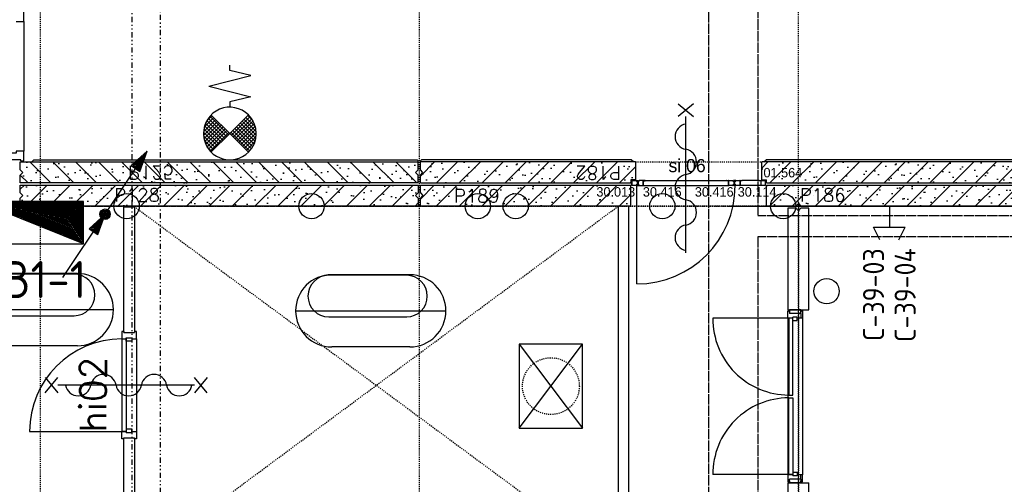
# Model space of a CAD drawing. Extents: x 0 to 1537, y 0 to 841.
# Tile 28 of 58: x 622 to 716, y 298 to 342. Entities that reach past the tile are written whole.
import ezdxf
from ezdxf.enums import TextEntityAlignment as Align

# ---------------------------------------------------------------- set-up
doc = ezdxf.new("R2010")
doc.units = 0
doc.header["$PDSIZE"] = 2
for name, pattern in [('AUSGEZOGEN', [0]), ('B0402', [9.375, 6.25, -3.125]), ('B0702', [1.171875, 0.78125, -0.390625]), ('DASHDOT', [25.4, 12.7, -6.35, 0, -6.35]), ('DASHDOT2', [12.7, 6.35, -3.175, 0, -3.175]), ('DASHEDX2', [1.5, 1, -0.5]), ('DIVIDE', [1.25, 0.5, -0.25, 0, -0.25, 0, -0.25]), ('E0001', [1, 1, 0])]:
    doc.linetypes.add(name, pattern=pattern)
doc.layers.get('0').update_dxf_attribs({"linetype": 'CONTINUOUS'})
for name, color, linetype in [('AB$1A---_ATTRIB', 9, 'CONTINUOUS'), ('AL$1A---_ALGEMEEN', 9, 'CONTINUOUS'), ('AT$1A---_TEKSTB', 8, 'CONTINUOUS'), ('EB63----_OMS', 1, 'CONTINUOUS'), ('EL63----_LICHTINST', 2, 'CONTINUOUS'), ('GOTEN', 3, 'CONTINUOUS'), ('STRAMIEN', 1, 'CONTINUOUS'), ('VITELCODERING', 5, 'CONTINUOUS'), ('VITELDATA', 1, 'CONTINUOUS')]:
    doc.layers.add(name, color=color, linetype=linetype)
doc.styles.add('B-01', font='romans.shx', dxfattribs={"width": 1.2})
doc.styles.add('GBB_ISOP', font='b-gbp3.shx')
doc.styles.add('GBB_ISOT', font='b-gbt3.shx')
doc.styles.add('ISO', font='ISO')
doc.styles.add('ROMANS', font='romans.shx', dxfattribs={"height": 300})
doc.styles.get("Standard").update_dxf_attribs({"font": 'ISO'})

# ---------------------------------------------------------------- blocks, each defined once
blk = doc.blocks.new('ESK1207D')
at = {"color": 0, "linetype": 'Continuous'}
for p, q in [((-2, -5), (-2, 5)), ((-2, 5), (2, 5)), ((2, 5), (2, -5)), ((2, -5), (-2, -5))]:
    blk.add_line(p, q, dxfattribs=at)
at = {"color": 0}
blk.add_line((2, -5), (-2, 5), dxfattribs=at)
for points in [[(1.852, -4.9), (-1.9, 4.481), (-1.9, -4.9)], [(1.705, -4.8), (-1.8, 3.961), (-1.8, -4.8)], [(1.557, -4.7), (-1.7, 3.442), (-1.7, -4.7)], [(1.409, -4.6), (-1.6, 2.923), (-1.6, -4.6)], [(1.261, -4.5), (-1.5, 2.404), (-1.5, -4.5)], [(1.114, -4.4), (-1.4, 1.884), (-1.4, -4.4)], [(0.966, -4.3), (-1.3, 1.365), (-1.3, -4.3)], [(0.818, -4.2), (-1.2, 0.846), (-1.2, -4.2)], [(0.671, -4.1), (-1.1, 0.327), (-1.1, -4.1)], [(0.523, -4), (-1, -0.193), (-1, -4)], [(0.375, -3.9), (-0.9, -0.712), (-0.9, -3.9)], [(0.228, -3.8), (-0.8, -1.231), (-0.8, -3.8)], [(0.08, -3.7), (-0.7, -1.75), (-0.7, -3.7)], [(-0.068, -3.6), (-0.6, -2.27), (-0.6, -3.6)], [(-0.216, -3.5), (-0.5, -2.789), (-0.5, -3.5)], [(-0.363, -3.4), (-0.4, -3.308), (-0.4, -3.4)]]:
    blk.add_lwpolyline(points, close=True, dxfattribs=at)
at = {"color": 0, "linetype": 'Continuous', "style": 'ISO'}
blk.add_attdef('OMS', (3.5, -5), '', height=1.8, dxfattribs=at)
blk = doc.blocks.new('ESK1201B')
at = {"color": 0, "linetype": 'Continuous'}
for p, q in [((0, 0), (4, 6)), ((-4, -6), (0, 0))]:
    blk.add_line(p, q, dxfattribs=at)
at = {"color": 0}
for points in [[(4, 6), (2.475, 4.613), (3.307, 4.059), (4, 6)], [(2.891, 4.336), (2.891, 4.336)], [(0, 0), (-1.525, -1.387), (-0.693, -1.941), (0, 0)], [(-1.109, -1.664), (-1.109, -1.664)]]:
    blk.add_lwpolyline(points, dxfattribs=at)
for points in [[(3.771, 5.657), (2.637, 4.625), (3.256, 4.213)], [(3.543, 5.314), (2.799, 4.638), (3.204, 4.367)], [(3.314, 4.971), (2.961, 4.65), (3.153, 4.521)], [(-0.229, -0.343), (-1.363, -1.375), (-0.744, -1.787)], [(-0.457, -0.686), (-1.201, -1.362), (-0.796, -1.633)], [(-0.686, -1.029), (-1.039, -1.35), (-0.847, -1.479)]]:
    blk.add_lwpolyline(points, close=True, dxfattribs=at)
for radius in [0.5, 0.4, 0.3, 0.2, 0.1]:
    blk.add_circle((0, 0), radius, dxfattribs=at)
at = {"flags": 1}
blk.add_attdef('LD', (4, 0), '', height=1.8, dxfattribs=at)
blk = doc.blocks.new('-90X136X')
at = {"layer": 'AL$1A---_ALGEMEEN', "ltscale": 2}
for p, q in [((-90, 0), (-90, -30)), ((0, 0), (-90, 0)), ((0, -30), (0, 0)), ((-90, -30), (-90, -72)), ((-90, -72), (-73, -72)), ((-73, -72), (-73, -139)), ((-73, -139), (-47, -139)), ((-47, -139), (-20, -139))]:
    blk.add_line(p, q, dxfattribs=at)
blk.add_lwpolyline([(0, -30), (-9, -30), (-9, -124), (-20, -124), (-20, -139)], dxfattribs=at)
blk = doc.blocks.new('01564')
at = {"layer": 'AL$1A---_ALGEMEEN', "color": 15, "linetype": 'AUSGEZOGEN'}
for p, q in [((0, 1.5), (0, 48.5)), ((1.5, 50), (38.5, 50)), ((1.5, 1.5), (1.5, 48.5)), ((1.5, 48.5), (38.5, 48.5)), ((40, 1.5), (1.5, 1.5)), ((58.5, 0), (1.5, 0)), ((38.5, 48.5), (38.5, 3)), ((40, 48.5), (40, 3)), ((40, 3), (58.5, 3)), ((58.5, 1.5), (40, 1.5))]:
    blk.add_line(p, q, dxfattribs=at)
for centre, start, end in [((1.5, 48.5), 90, 180), ((1.5, 1.5), 180, 270), ((38.5, 48.5), 0, 90), ((40, 3), 180, 270), ((58.5, 1.5), 0, 90), ((58.5, 1.5), 270, 0)]:
    blk.add_arc(centre, 1.5, start, end, dxfattribs=at)
blk = doc.blocks.new('30114')
at = {"layer": 'AL$1A---_ALGEMEEN', "color": 15, "linetype": 'AUSGEZOGEN'}
for p, q in [((-18.5, 3), (0, 3)), ((0, 1.5), (-18.5, 1.5)), ((0, 0), (-18.5, 0)), ((0, 21.22636), (0, 48.5)), ((0, 3), (0, 21.22636)), ((42, 1.5), (0, 1.5)), ((61.5, 0), (0, 0)), ((1.5, 50), (38.5, 50)), ((1.5, 21.22636), (1.5, 48.5)), ((1.5, 48.5), (38.5, 48.5)), ((1.5, 3), (1.5, 21.22636)), ((38.5, 48.5), (38.5, 43)), ((40, 48.5), (40, 43)), ((40, 43), (48.5, 43)), ((40, 41.5), (48.5, 41.5)), ((48.5, 8.5), (42, 8.5)), ((48.5, 7), (42, 7)), ((42, 3), (61.5, 3)), ((42, 1.5), (61.5, 1.5)), ((48.5, 41.5), (48.5, 21.22636)), ((48.5, 21.22636), (48.5, 8.5)), ((50, 41.5), (50, 21.22636)), ((50, 21.22636), (50, 8.5))]:
    blk.add_line(p, q, dxfattribs=at)
for centre, radius, start, end in [((-18.5, 1.5), 1.5, 90, 180), ((-18.5, 1.5), 1.5, 180, 270), ((1.5, 48.5), 1.5, 90, 180), ((0, 3), 1.5, 270, 0), ((38.5, 48.5), 1.5, 0, 90), ((40, 43), 1.5, 180, 270), ((42, 5), 3.5, 90, 180), ((42, 5), 3.5, 180, 270), ((42, 5), 2, 90, 180), ((42, 5), 2, 180, 270), ((48.5, 41.5), 1.5, 0, 90), ((48.5, 8.5), 1.5, 270, 0), ((61.5, 1.5), 1.5, 0, 90), ((61.5, 1.5), 1.5, 270, 0)]:
    blk.add_arc(centre, radius, start, end, dxfattribs=at)
blk = doc.blocks.new('30416')
at = {"layer": 'AL$1A---_ALGEMEEN', "color": 15, "linetype": 'AUSGEZOGEN'}
for p, q in [((-21.50002, 50), (9.86174, 50.00002)), ((-21.50002, 48.5), (-2.000015, 48.5)), ((-2.000015, 47), (-21.50002, 47)), ((-10, 31.0621), (-10, 41.5)), ((-10, 8.5), (-10, 31.0621)), ((-8.5, 43), (-2, 43)), ((-8.5, 41.5), (-2, 41.5)), ((-8.5, 31.0621), (-8.5, 41.5)), ((-8.5, 8.5), (-8.5, 31.0621)), ((0, 8.5), (-8.5, 8.5)), ((0, 7), (-8.5, 7)), ((-2.000015, 48.5), (9.86174, 48.5)), ((0, 1.5), (0, 7)), ((1.5, 1.5), (1.5, 7)), ((9.861786, 1.5), (1.5, 1.5)), ((9.861786, 0), (1.5, 0)), ((40, 1.500015), (9.861755, 1.5)), ((9.861786, 50), (38.5, 50.00002)), ((9.861786, 48.5), (38.5, 48.50002)), ((58.50002, 0.000015), (9.861786, 0)), ((38.5, 48.5), (38.5, 31.0621)), ((38.5, 31.06212), (38.5, 3.000015)), ((40, 48.5), (40, 31.0621)), ((40, 31.06212), (40, 3.000015)), ((40, 3.000015), (58.5, 3.000015)), ((58.50002, 1.500015), (40, 1.500015))]:
    blk.add_line(p, q, dxfattribs=at)
for centre, radius, start, end in [((-21.50002, 48.5), 1.5, 90, 180), ((-21.50002, 48.5), 1.5, 180, 270), ((-8.5, 41.5), 1.5, 90, 180), ((-8.5, 8.5), 1.5, 180, 270), ((-2.000015, 45), 3.5, 0, 90.00001), ((-2.000015, 45), 2, 0, 90.00001), ((-2.000015, 45), 3.5, 270, 0), ((-2.000015, 45), 2, 270, 0), ((0, 7), 1.5, 0, 90), ((1.5, 1.5), 1.5, 180, 270), ((38.5, 48.5), 1.5, 0, 90.00001), ((40, 3.000015), 1.5, 180, 270), ((58.50002, 1.500015), 1.5, 0, 90.00001), ((58.50002, 1.500015), 1.5, 270, 0)]:
    blk.add_arc(centre, radius, start, end, dxfattribs=at)
blk = doc.blocks.new('30013')
at = {"layer": 'AL$1A---_ALGEMEEN', "color": 15, "linetype": 'AUSGEZOGEN'}
for p, q in [((0, 48.5), (0, 20.92189)), ((0, 20.92189), (0, 1.5)), ((38.50001, 50), (1.500008, 50)), ((38.50001, 48.5), (1.500008, 48.5)), ((1.500008, 48.5), (1.500008, 20.92189)), ((1.500008, 20.92189), (1.500008, 1.5)), ((1.500008, 1.5), (42.00001, 1.5)), ((1.500008, 0), (61.50001, 0)), ((38.50001, 43), (38.50001, 48.5)), ((40.00001, 43), (40.00001, 48.5)), ((48.50001, 43), (40.00001, 43)), ((48.50001, 41.5), (40.00001, 41.5)), ((42.00001, 8.5), (48.50001, 8.5)), ((42.00001, 7), (48.50001, 7)), ((61.50001, 3), (42.00001, 3)), ((42.00001, 1.5), (61.50001, 1.5)), ((48.50001, 20.92189), (48.50001, 41.5)), ((48.50001, 8.5), (48.50001, 20.92189)), ((50.00001, 20.92189), (50.00001, 41.5)), ((50.00001, 8.5), (50.00001, 20.92189))]:
    blk.add_line(p, q, dxfattribs=at)
for centre, radius, start, end in [((1.500008, 1.5), 1.5, 180, 270), ((1.500015, 48.5), 1.5, 90, 180), ((38.49999, 48.5), 1.5, 0, 90), ((39.99999, 43), 1.5, 180, 270), ((41.99999, 5), 3.5, 90, 180), ((41.99999, 5), 3.5, 180, 270), ((41.99999, 5), 2, 90, 180), ((41.99999, 5), 2, 180, 270), ((48.49999, 41.5), 1.5, 0, 90), ((48.49999, 8.5), 1.5, 270, 0), ((61.50001, 1.5), 1.5, 0, 90), ((61.50001, 1.5), 1.5, 270, 0)]:
    blk.add_arc(centre, radius, start, end, dxfattribs=at)
blk = doc.blocks.new('XREF_B-A3-II-112')
at = {"layer": 'AL$1A---_ALGEMEEN', "ltscale": 2}
h = blk.add_hatch(dxfattribs=at)
h.set_pattern_fill('PREFB', color=8, scale=8, angle=180, style=0)
h.set_pattern_definition([(135, (79463.04, 54603.07), (108.6116, 108.6116), []), (163, (79463.04, 54603.07), (-41.26, 127.7242), [0, -130.56, -73.92, 0, -107.52]), (132, (79463.04, 54603.07), (29.465, 129.875), [0, -129.28, 0, -131.84, 0, -106.24]), (109, (79463.04, 54603.07), (76.6585, 107.621), [0, -128, 0, -768, -105.28])])
h.paths.add_polyline_path([(75673, 54823.1), (75673, 54898.1), (75698, 54923.1), (75673, 54948.1), (75673, 55023.1), (79453, 55023.1), (79453, 54948.1), (79428, 54923.1), (79453, 54898.1), (79453, 54823.1)])
h = blk.add_hatch(dxfattribs=at)
h.set_pattern_fill('PREFB', color=8, scale=8, angle=360, style=0)
h.set_pattern_definition([(45, (79463.04, 54603.07), (-108.612, 108.612), []), (17, (79463.04, 54603.07), (41.26, 127.724), [0, -130.56, -73.92, 0, -107.52]), (48, (79463.04, 54603.07), (-29.465, 129.875), [0, -129.28, 0, -131.84, 0, -106.24]), (71, (79463.04, 54603.07), (-76.6585, 107.621), [0, -128, 0, -768, -105.28])])
h.paths.add_polyline_path([(79473, 54948.1), (79498, 54923.1), (79473, 54898.1), (79473, 54823.1), (81473.1, 54823.1), (81473.1, 54853.1), (81516.1, 54853.1), (81516.1, 55023.1), (79473, 55023.1)])
h = blk.add_hatch(dxfattribs=at)
h.set_pattern_fill('PREFB', color=8, scale=8, angle=360, style=0)
h.set_pattern_definition([(45, (83063.04, 54603.07), (-108.6116, 108.6116), []), (17, (83063.04, 54603.07), (41.26, 127.7242), [0, -130.56, -73.92, 0, -107.52]), (48, (83063.04, 54603.07), (-29.465, 129.875), [0, -129.28, 0, -131.84, 0, -106.24]), (71, (83063.04, 54603.07), (-76.6585, 107.621), [0, -128, 0, -768, -105.28])])
h.paths.add_polyline_path([(82716, 54853.1), (82759, 54853.1), (82759, 54823.1), (86653, 54823.1), (86653, 54898.1), (86628, 54923.1), (86653, 54948.1), (86653, 55023.1), (82716, 55023.1)])
h = blk.add_hatch(dxfattribs=at)
h.set_pattern_fill('PREFB', color=8, scale=8, angle=180, style=0)
h.set_pattern_definition([(225, (79263.04, 54603.07), (108.6116, -108.6116), []), (197, (79263.04, 54603.07), (-41.26, -127.7242), [0, -130.56, -73.92, 0, -107.52]), (228, (79263.04, 54603.07), (29.465, -129.875), [0, -129.28, 0, -131.84, 0, -106.24]), (251, (79263.04, 54603.07), (76.6585, -107.621), [0, -128, 0, -768, -105.28])])
h.paths.add_polyline_path([(79453, 54603.1), (79453, 54678.1), (79428, 54703.1), (79453, 54728.1), (79453, 54803.1), (75673, 54803.1), (75673, 54728.1), (75698, 54703.1), (75673, 54678.1), (75673, 54603.1)])
h = blk.add_hatch(dxfattribs=at)
h.set_pattern_fill('PREFB', color=8, scale=8, angle=180, style=0)
h.set_pattern_definition([(225, (79463.04, 54603.07), (108.612, -108.612), []), (197, (79463.04, 54603.07), (-41.26, -127.724), [0, -130.56, -73.92, 0, -107.52]), (228, (79463.04, 54603.07), (29.465, -129.875), [0, -129.28, 0, -131.84, 0, -106.24]), (251, (79463.04, 54603.07), (76.6585, -107.621), [0, -128, 0, -768, -105.28])])
h.paths.add_polyline_path([(81473, 54803.1), (79473, 54803.1), (79473, 54728.1), (79498, 54703.1), (79473, 54678.1), (79473, 54603.1), (81473, 54603.1)])
h = blk.add_hatch(dxfattribs=at)
h.set_pattern_fill('PREFB', color=8, scale=8, angle=180, style=0)
h.set_pattern_definition([(225, (83063.04, 54603.07), (108.6116, -108.6116), []), (197, (83063.04, 54603.07), (-41.26, -127.7242), [0, -130.56, -73.92, 0, -107.52]), (228, (83063.04, 54603.07), (29.465, -129.875), [0, -129.28, 0, -131.84, 0, -106.24]), (251, (83063.04, 54603.07), (76.6585, -107.621), [0, -128, 0, -768, -105.28])])
h.paths.add_polyline_path([(86653, 54803.1), (82759, 54803.1), (82759, 54603.1), (86653, 54603.1), (86653, 54678.1), (86628, 54703.1), (86653, 54728.1)])
at = {"layer": 'AL$1A---_ALGEMEEN', "color": 8, "ltscale": 2}
for p, q in [((75708, 56358.6), (75708, 56448.6)), ((75636, 56358.6), (75708, 56358.6)), ((75708, 56358.6), (75708, 55124.1)), ((81922.1, 55575.4), (82066.1, 55455.4)), ((82066.1, 55575.4), (81922.1, 55455.4)), ((81994.1, 54159.4), (81994.1, 55455.4)), ((81529.6, 53865.1), (81529.6, 54798.1)), ((81589.6, 54798.1), (82402.6, 54798.1)), ((81609.6, 54848.1), (82382.6, 54848.1)), ((82710.6, 54798.1), (82507.6, 54798.1)), ((82690.6, 54848.1), (82527.6, 54848.1)), ((83038, 54603.1), (83063, 54628.1)), ((83063, 54628.1), (83088, 54603.1)), ((81453, 54603.1), (81353, 54603.1)), ((81353, 54603.1), (81353, 53394.1)), ((81453, 53394.1), (81453, 54603.1)), ((82963, 53607.6), (82978, 53607.6)), ((82963, 53540.6), (82963, 53607.6)), ((82978, 53597.6), (82978, 53617.6)), ((82978, 53597.6), (82978, 53607.6)), ((83087, 53582.6), (82978, 53582.6)), ((83087, 53597.6), (83087, 53617.6)), ((83087, 53607.6), (83087, 53597.6)), ((83087, 53607.6), (83102, 53607.6)), ((83087, 53582.6), (83087, 53540.6)), ((83102, 53607.6), (83102, 53540.6)), ((82972, 53538.6), (82251.5, 53538.6)), ((82963, 53540.6), (82963, 52050.6)), ((83012, 53540.6), (82963, 53540.6)), ((83102, 53540.6), (83053, 53540.6)), ((83102, 53540.6), (83102, 52050.6)), ((76656, 53411.3), (76637.5, 53411.3)), ((76637.5, 53411.3), (76637.5, 53344.3)), ((76656, 53411.3), (76656, 53402.3)), ((76656, 53402.3), (76758, 53402.3)), ((76658, 53402.3), (76758, 53402.3)), ((76758, 53411.3), (76758, 53402.3)), ((76776.5, 53344.3), (76776.5, 53411.3)), ((81353, 53394.1), (81353, 50948.1)), ((81453, 51003.1), (81453, 53394.1)), ((76637.5, 53344.3), (76637.5, 52461.3)), ((76637.5, 53344.3), (76680.5, 53344.3)), ((76680.5, 53353.3), (76733.5, 53353.3)), ((76680.5, 53353.3), (76680.5, 53344.3)), ((76733.5, 53353.3), (76733.5, 53344.3)), ((76733.5, 53344.3), (76776.5, 53344.3)), ((76776.5, 53344.3), (76776.5, 52461.3)), ((80413, 53293.6), (81013, 52493.6)), ((80413, 52493.6), (81013, 53293.6)), ((75761.5, 52463.3), (76640.5, 52463.3)), ((76637.5, 52394.3), (76637.5, 52461.3)), ((76637.5, 52461.3), (76680.5, 52461.3)), ((76680.5, 52452.3), (76680.5, 52461.3)), ((76733.5, 52452.3), (76733.5, 52461.3)), ((76733.5, 52461.3), (76776.5, 52461.3)), ((76776.5, 52461.3), (76776.5, 52394.3)), ((76656, 52394.3), (76637.5, 52394.3)), ((76656, 52394.3), (76656, 52403.3)), ((76656, 52403.3), (76758, 52403.3)), ((76658, 52403.3), (76758, 52403.3)), ((76680.5, 52452.3), (76733.5, 52452.3)), ((76758, 52394.3), (76758, 52403.3)), ((82972, 52052.6), (82251.5, 52052.6)), ((83012, 52050.6), (82963, 52050.6)), ((82963, 52050.6), (82963, 51983.6)), ((83087, 52008.6), (82978, 52008.6)), ((82978, 51993.6), (82978, 51983.6)), ((82978, 51993.6), (82978, 51973.6)), ((83102, 52050.6), (83053, 52050.6)), ((83087, 52008.6), (83087, 52050.6)), ((83087, 51983.6), (83087, 51993.6)), ((83087, 51993.6), (83087, 51973.6)), ((83102, 51983.6), (83102, 52050.6)), ((82963, 51983.6), (82978, 51983.6)), ((83087, 51983.6), (83102, 51983.6))]:
    blk.add_line(p, q, dxfattribs=at)
at = {"layer": 'AL$1A---_ALGEMEEN', "color": 8}
for p, q in [((77663, 55893.1), (77663, 55943.1)), ((77463, 55743.1), (77863, 55843.1)), ((77863, 55843.1), (77663, 55893.1)), ((77463, 55743.1), (77863, 55643.1)), ((77863, 55643.1), (77663, 55593.1)), ((77663, 55593.1), (77663, 55543.1)), ((77494.4, 55461.8), (77441.5, 55408.9)), ((77651.4, 55281.4), (77475, 55457.8)), ((77663, 55293.1), (77488, 55468.1)), ((77663, 55293.1), (77838, 55468.1)), ((77529.7, 55426.4), (77413.6, 55310.3)), ((77547.4, 55408.7), (77413.7, 55275)), ((77565.1, 55391.1), (77417.9, 55243.9)), ((77512, 55444.1), (77420.1, 55352.2)), ((77580.7, 55210.7), (77424.3, 55367.1)), ((77582.7, 55373.4), (77425.3, 55215.9)), ((77598.4, 55228.4), (77433.8, 55392.9)), ((77616, 55246.1), (77445.6, 55416.5)), ((77633.7, 55263.7), (77459.4, 55438.1)), ((77545.3, 55175.3), (77413.4, 55307.2)), ((77527.6, 55157.7), (77414, 55271.3)), ((77563, 55193), (77417.3, 55338.8)), ((77600.4, 55355.7), (77435.1, 55190.4)), ((77618.1, 55338), (77447.1, 55167)), ((77635.8, 55320.3), (77461.1, 55145.7)), ((77653.4, 55302.7), (77476.9, 55126.1)), ((77663, 55293.1), (77488, 55118.1)), ((77663, 55293.1), (77838, 55118.1)), ((77510, 55140), (77421.5, 55228.4)), ((77492.3, 55122.3), (77446.5, 55168.1)), ((75783, 55023.1), (75803, 55043.1)), ((75803, 55043.1), (79443, 55043.1)), ((79453, 55033.1), (79443, 55043.1)), ((79453, 55023.1), (79453, 55033.1)), ((79473, 55033.1), (79483, 55043.1)), ((79473, 55023.1), (79473, 55033.1)), ((81476.1, 55043.1), (79483, 55043.1)), ((81496.1, 55023.1), (81476.1, 55043.1)), ((82736, 55023.1), (82756, 55043.1)), ((86643, 55043.1), (82756, 55043.1)), ((83087, 53617.6), (82978, 53617.6)), ((82978, 53607.6), (82978, 53582.6)), ((83087, 53582.6), (83087, 53607.6)), ((83012, 53515.6), (83012, 53549.6)), ((83053, 53549.6), (83012, 53549.6)), ((83012, 53515.6), (83053, 53515.6)), ((83053, 53515.6), (83053, 53549.6)), ((81013, 53293.6), (80413, 53293.6)), ((80413, 53293.6), (80413, 52493.6)), ((81013, 52493.6), (81013, 53293.6)), ((80413, 52493.6), (81013, 52493.6)), ((82978, 51983.6), (82978, 52008.6)), ((83012, 52075.6), (83053, 52075.6)), ((83012, 52075.6), (83012, 52041.6)), ((83053, 52041.6), (83012, 52041.6)), ((83053, 52075.6), (83053, 52041.6)), ((83087, 52008.6), (83087, 51983.6)), ((83087, 51973.6), (82978, 51973.6))]:
    blk.add_line(p, q, dxfattribs=at)
at = {"layer": 'AL$1A---_ALGEMEEN', "color": 8, "linetype": 'Continuous'}
for p, q in [((77856.1, 55454.2), (77679, 55277.1)), ((77883.9, 55413.5), (77833.7, 55463.7)), ((77871.3, 55434), (77696.7, 55259.4)), ((77884.7, 55412), (77714.4, 55241.7)), ((77893.7, 55191.6), (77727.6, 55357.7)), ((77896.1, 55388), (77732.1, 55224)), ((77903.4, 55217.3), (77745.3, 55375.3)), ((77905.2, 55361.8), (77749.7, 55206.4)), ((77910.4, 55245.6), (77763, 55393)), ((77914.4, 55277), (77780.7, 55410.7)), ((77914.1, 55312.6), (77798.3, 55428.4)), ((77907, 55355.1), (77816, 55446)), ((77852.5, 55126.7), (77674.6, 55304.6)), ((77868.1, 55146.4), (77692.3, 55322.3)), ((77881.9, 55168), (77709.9, 55340)), ((77911.6, 55332.9), (77767.4, 55188.7)), ((77914.7, 55300.6), (77785.1, 55171)), ((77913.2, 55263.8), (77802.8, 55153.3)), ((77903.9, 55219.1), (77820.5, 55135.7)), ((75673, 55023.1), (79453, 55023.1)), ((75673, 54948.1), (75673, 55023.1)), ((79453, 54948.1), (79453, 55023.1)), ((79473, 54948.1), (79473, 55023.1)), ((81516.1, 55023.1), (79473, 55023.1)), ((81516.1, 55023.1), (81516.1, 54853.1)), ((86653, 55023.1), (82716, 55023.1)), ((82716, 54853.1), (82716, 55023.1)), ((75673, 54948.1), (75698, 54923.1)), ((75698, 54923.1), (75673, 54898.1)), ((75673, 54823.1), (75673, 54898.1)), ((79428, 54923.1), (79453, 54948.1)), ((79453, 54898.1), (79428, 54923.1)), ((79453, 54823.1), (79453, 54898.1)), ((79498, 54923.1), (79473, 54948.1)), ((79473, 54898.1), (79498, 54923.1)), ((79473, 54823.1), (79473, 54898.1)), ((79453, 54823.1), (75673, 54823.1)), ((75673, 54803.1), (79453, 54803.1)), ((75673, 54728.1), (75673, 54803.1)), ((79453, 54803.1), (79453, 54728.1)), ((79473, 54823.1), (81473.1, 54823.1)), ((79473, 54803.1), (81473, 54803.1)), ((79473, 54728.1), (79473, 54803.1)), ((81473, 54603.1), (81473, 54803.1)), ((81473.1, 54853.1), (81473.1, 54823.1)), ((81516.1, 54853.1), (81473.1, 54853.1)), ((82716, 54853.1), (82759, 54853.1)), ((82759, 54823.1), (82759, 54853.1)), ((82759, 54823.1), (86653, 54823.1)), ((82759, 54603.1), (82759, 54803.1)), ((82759, 54803.1), (86653, 54803.1)), ((75673, 54728.1), (75698, 54703.1)), ((75698, 54703.1), (75673, 54678.1)), ((79453, 54728.1), (79428, 54703.1)), ((79428, 54703.1), (79453, 54678.1)), ((79473, 54728.1), (79498, 54703.1)), ((79498, 54703.1), (79473, 54678.1)), ((75673, 54603.1), (75673, 54678.1)), ((79453, 54678.1), (79453, 54603.1)), ((79473, 54603.1), (79473, 54678.1)), ((79453, 54603.1), (75673, 54603.1)), ((81473, 54603.1), (79473, 54603.1)), ((83038, 54603.1), (82759, 54603.1)), ((82963, 54583.1), (82963, 53617.6)), ((83038, 54583.1), (82963, 54583.1)), ((83038, 54583.1), (83063, 54558.1)), ((83063, 54558.1), (83088, 54583.1)), ((86653, 54603.1), (83088, 54603.1)), ((83163, 54583.1), (83088, 54583.1)), ((83163, 53617.6), (83163, 54583.1)), ((82963, 53617.6), (83163, 53617.6)), ((82963, 51973.6), (83163, 51973.6)), ((82963, 51973.6), (82963, 51013.1)), ((83163, 51013.1), (83163, 51973.6))]:
    blk.add_line(p, q, dxfattribs=at)
at = {"layer": 'AL$1A---_ALGEMEEN', "color": 8, "linetype": 'B0702', "ltscale": 2}
blk.add_line((81516.1, 55023.1), (82716, 55023.1), dxfattribs=at)
at = {"layer": 'AL$1A---_ALGEMEEN', "color": 8, "linetype": 'DASHDOT', "ltscale": 0.5}
for p, q in [((83063, 54637.6), (83063, 50367.6)), ((76273, 54603.1), (70943, 54603.1)), ((72083.6, 54603.1), (76563.6, 54603.1)), ((74928.2, 54603.1), (80258.2, 54603.1)), ((75428.6, 54603.1), (79898.6, 54603.1)), ((83015.5, 54603.1), (78560.2, 54603.1)), ((79184.6, 54603.1), (82798.6, 54603.1)), ((87597.9, 54603.1), (81891.3, 54603.1)), ((82390.9, 54603.1), (87365.7, 54603.1))]:
    blk.add_line(p, q, dxfattribs=at)
at = {"layer": 'AL$1A---_ALGEMEEN', "color": 8, "linetype": 'DASHEDX2', "ltscale": 5}
for p, q in [((76758, 54598.1), (81353, 51203.1)), ((76763, 51203.1), (81353, 54603.1))]:
    blk.add_line(p, q, dxfattribs=at)
at = {"layer": 'AL$1A---_ALGEMEEN', "color": 8, "linetype": 'ByBlock'}
for p, q in [((76185, 53957.3), (75446.5, 53957.3)), ((76215.5, 53963), (75475.2, 53963)), ((79341.8, 53946.1), (78603.3, 53946.1)), ((79372.3, 53951.9), (78632, 53951.9)), ((75132, 53619.9), (76558.7, 53619.9)), ((78288.9, 53608.7), (79715.5, 53608.7)), ((76186.8, 53558.3), (75446.5, 53558.3)), ((79343.6, 53547.1), (78603.3, 53547.1)), ((76215.5, 53276.7), (75475.2, 53276.7)), ((79372.3, 53265.5), (78632, 53265.5)), ((75911.5, 52974.8), (76031.5, 52830.8)), ((75911.5, 52830.8), (76031.5, 52974.8)), ((77447.5, 52830.8), (77327.5, 52974.8)), ((77447.5, 52974.8), (77327.5, 52830.8)), ((77327.5, 52902.8), (76031.5, 52902.8))]:
    blk.add_line(p, q, dxfattribs=at)
at = {"layer": 'AL$1A---_ALGEMEEN', "color": 8, "linetype": 'Continuous'}
blk.add_lwpolyline([(77842, 55115.4, 0.412892), (77841.1, 55470.6, -1.104742)], format="xyb", dxfattribs=at)
at = {"layer": 'AL$1A---_ALGEMEEN', "color": 8, "ltscale": 2}
for points in [[(76658, 53402.3), (76658, 54598.1), (76758, 54598.1), (76758, 53402.3)], [(76776.5, 53411.3), (76758, 53411.3)], [(76658, 51198.1), (76658, 52403.3)], [(76758, 52403.3), (76758, 51198.1)], [(76776.5, 52394.3), (76758, 52394.3)]]:
    blk.add_lwpolyline(points, dxfattribs=at)
at = {"layer": 'AL$1A---_ALGEMEEN', "color": 8}
for points in [[(82972, 52809.1), (83011, 52809.1), (83011, 53538.6), (82972, 53538.6)], [(76640.5, 53342.3), (76679.5, 53342.3), (76679.5, 52463.3), (76640.5, 52463.3)], [(76680.5, 53319.3), (76680.5, 53353.3), (76733.5, 53353.3), (76733.5, 53319.3)], [(82972, 52782.1), (83011, 52782.1), (83011, 52052.6), (82972, 52052.6)], [(76680.5, 52486.3), (76680.5, 52452.3), (76733.5, 52452.3), (76733.5, 52486.3)]]:
    blk.add_lwpolyline(points, close=True, dxfattribs=at)
at = {"layer": 'AL$1A---_ALGEMEEN', "color": 8, "linetype": 'Continuous', "ltscale": 2}
for centre in [(76683.6, 54603.1), (78440.2, 54603.1), (80018.6, 54603.1), (80378.2, 54603.1), (81771.3, 54603.1), (82918.6, 54603.1), (83331.4, 53795)]:
    blk.add_circle(centre, 120, dxfattribs=at)
at = {"layer": 'AL$1A---_ALGEMEEN', "color": 8, "linetype": 'B0402', "ltscale": 0.2}
blk.add_circle((80713, 52893.6), 270, dxfattribs=at)
at = {"layer": 'AL$1A---_ALGEMEEN', "color": 8}
blk.add_arc((77663, 55293.1), 250, 44.92955, 316.20005, dxfattribs=at)
at = {"layer": 'AL$1A---_ALGEMEEN', "color": 8, "ltscale": 2}
for centre, radius, start, end in [((82014.1, 55263.4), 121.7, 99.46232, 260.53768), ((81974.1, 55023.4), 121.7, 279.46232, 80.53768), ((82014.1, 54783.4), 121.7, 99.46232, 260.53768), ((81529.6, 54798.1), 933, 270, 0), ((81974.1, 54543.4), 121.7, 279.46232, 80.53768), ((82014.1, 54303.4), 121.7, 99.46232, 260.53768), ((82973, 53530.6), 721.5, 179.36603, 269.92272), ((76640.5, 52463.3), 879, 90.19555, 180), ((82973, 52060.6), 721.5, 90.07728, 180.63397)]:
    blk.add_arc(centre, radius, start, end, dxfattribs=at)
at = {"layer": 'AL$1A---_ALGEMEEN', "color": 8, "linetype": 'ByBlock'}
for centre, radius, start, end in [((76185, 53759.7), 197.6, 270, 90), ((76215.5, 53619.9), 343.2, 270, 90), ((78632, 53608.7), 343.2, 90, 270), ((78603.3, 53748.5), 197.6, 90, 270), ((79341.8, 53748.5), 197.6, 270, 90), ((79372.3, 53608.7), 343.2, 270, 90), ((76463.5, 52882.8), 121.7, 9.46232, 170.53768), ((76943.5, 52882.8), 121.7, 9.46232, 170.53768), ((76223.5, 52922.8), 121.7, 189.46232, 350.53768), ((76703.5, 52922.8), 121.7, 189.46232, 350.53768), ((77183.5, 52922.8), 121.7, 189.46232, 350.53768)]:
    blk.add_arc(centre, radius, start, end, dxfattribs=at)
at = {"layer": 'AL$1A---_ALGEMEEN', "color": 8, "linetype": 'Continuous', "ltscale": 2}
for p in [(75863, 54603.1), (75863, 54603.1), (75863, 54603.1), (79263, 54603.1), (79463, 54603.1), (79463, 54603.1), (79463, 54603.1), (83063, 54603.1), (83063, 54603.1)]:
    blk.add_point(p, dxfattribs=at)
at = {"layer": 'STRAMIEN', "color": 8, "linetype": 'DASHDOT2'}
for p, q in [((75863, 95903.1), (75863, 35276.1)), ((79463, 95903.1), (79463, 35276.1)), ((83063, 35276.1), (83063, 95903.1)), ((18063, 54603.1), (104973, 54603.1))]:
    blk.add_line(p, q, dxfattribs=at)
at = {"layer": 'AL$1A---_ALGEMEEN', "color": 8, "ltscale": 2}
for name, p, rotation in [('-90X136X', (75708, 55034.1), 270), ('30416', (82441.1, 54848.1), 180), ('30114', (82509.1, 54848.1), 180), ('01564', (82749.1, 54848.1), 180)]:
    blk.add_blockref(name, p, dxfattribs=dict(at, rotation=rotation))
at = {"layer": 'AL$1A---_ALGEMEEN', "color": 8, "ltscale": 2, "xscale": -1, "rotation": 180}
for name, p in [('30013', (81483.1, 54848.1)), ('30416', (81551.1, 54848.1))]:
    blk.add_blockref(name, p, dxfattribs=at)
at = {"layer": 'AB$1A---_ATTRIB', "color": 8, "linetype": 'Continuous', "style": 'ROMANS'}
for tag, p, height in [('RUIMTENUMMER', (60177.2, 86637.4), 200), ('PEILMAAT', (60122.8, 86379.8), 150), ('RUIMTENUMMER', (23321.9, 85669.4), 200), ('PEILMAAT', (23267.5, 85411.8), 150), ('RUIMTENUMMER', (25656.2, 84910.2), 200), ('RUIMTENUMMER', (66336.2, 84906.8), 200), ('PEILMAAT', (25601.8, 84652.6), 150), ('PEILMAAT', (66281.8, 84649.2), 150), ('RUIMTENUMMER', (23536.7, 82918.7), 200), ('PEILMAAT', (23482.3, 82661.1), 150), ('RUIMTENUMMER', (84268.6, 82608.4), 200), ('PEILMAAT', (84214.2, 82350.8), 150), ('RUIMTENUMMER', (23680.6, 80585.4), 200), ('PEILMAAT', (23626.2, 80327.8), 150), ('RUIMTENUMMER', (22893.9, 79094.4), 200), ('RUIMTENUMMER', (66336.2, 79048.4), 200), ('PEILMAAT', (22839.4, 78836.8), 150), ('PEILMAAT', (66281.8, 78790.8), 150), ('RUIMTENUMMER', (84268.6, 77245.4), 200), ('PEILMAAT', (84214.2, 76987.8), 150), ('RUIMTENUMMER', (81101.2, 75686.4), 200), ('RUIMTENUMMER', (83670.6, 75687.4), 200), ('RUIMTENUMMER', (86015.2, 75686.4), 200), ('RUIMTENUMMER', (75644.2, 75605), 200), ('RUIMTENUMMER', (25752.2, 75504.4), 200), ('PEILMAAT', (81046.8, 75428.8), 150), ('PEILMAAT', (83616.2, 75429.8), 150), ('PEILMAAT', (85960.8, 75428.8), 150), ('PEILMAAT', (75589.8, 75347.4), 150), ('PEILMAAT', (25697.8, 75246.8), 150), ('RUIMTENUMMER', (93080.6, 75257.4), 200), ('PEILMAAT', (93026.2, 74999.8), 150), ('RUIMTENUMMER', (88630.2, 74488.4), 200), ('PEILMAAT', (88575.8, 74230.8), 150), ('RUIMTENUMMER', (73289.6, 74100.1), 200), ('RUIMTENUMMER', (75369.4, 73881.6), 200), ('PEILMAAT', (73235.2, 73842.5), 150), ('PEILMAAT', (75315, 73624), 150), ('RUIMTENUMMER', (78391.3, 73377.6), 200), ('RUIMTENUMMER', (23083.2, 73242.4), 200), ('RUIMTENUMMER', (25752.2, 73236.9), 200), ('PEILMAAT', (78336.8, 73120), 150), ('PEILMAAT', (23028.8, 72984.8), 150), ('PEILMAAT', (25697.8, 72979.3), 150), ('RUIMTENUMMER', (44810, 70416), 200), ('PEILMAAT', (44755.6, 70158.4), 150), ('RUIMTENUMMER', (83574.2, 63583.4), 200), ('RUIMTENUMMER', (44810, 63429.3), 200), ('PEILMAAT', (83519.8, 63325.8), 150), ('PEILMAAT', (44755.6, 63171.6), 150), ('RUIMTENUMMER', (75343.2, 53663.2), 200), ('RUIMTENUMMER', (78500, 53652), 200), ('PEILMAAT', (75288.8, 53405.6), 150), ('PEILMAAT', (78445.6, 53394.4), 150), ('RUIMTENUMMER', (23321.9, 53269.4), 200), ('PEILMAAT', (23267.5, 53011.8), 150), ('RUIMTENUMMER', (25657.5, 52384.3), 200), ('PEILMAAT', (25603.1, 52126.7), 150), ('RUIMTENUMMER', (23526.5, 50517.6), 200), ('PEILMAAT', (23472.1, 50260), 150), ('RUIMTENUMMER', (80351.5, 50113.4), 200), ('PEILMAAT', (80297.1, 49855.8), 150), ('RUIMTENUMMER', (73192.2, 49570.4), 200), ('PEILMAAT', (73137.8, 49312.8), 150), ('RUIMTENUMMER', (81727.6, 49257.3), 200), ('PEILMAAT', (81673.2, 48999.7), 150), ('RUIMTENUMMER', (76408.8, 48643.3), 200), ('RUIMTENUMMER', (79143.2, 48643.3), 200), ('PEILMAAT', (76354.4, 48385.6), 150), ('PEILMAAT', (79088.8, 48385.6), 150), ('RUIMTENUMMER', (23680.6, 48185.4), 200), ('PEILMAAT', (23626.2, 47927.8), 150), ('RUIMTENUMMER', (77664.2, 46745.4), 200), ('RUIMTENUMMER', (22695.9, 46692.4), 200), ('PEILMAAT', (22641.4, 46434.8), 150), ('PEILMAAT', (77609.8, 46487.8), 150), ('RUIMTENUMMER', (87917.6, 45636.4), 200), ('PEILMAAT', (87863.2, 45378.8), 150), ('RUIMTENUMMER', (77664.2, 43246.4), 200), ('RUIMTENUMMER', (24055.2, 43108.2), 200), ('RUIMTENUMMER', (25752.2, 43104.4), 200), ('PEILMAAT', (77609.8, 42988.8), 150), ('PEILMAAT', (24000.7, 42850.6), 150), ('PEILMAAT', (25697.8, 42846.8), 150), ('RUIMTENUMMER', (25752.2, 40842.4), 200), ('PEILMAAT', (25697.8, 40584.8), 150), ('RUIMTENUMMER', (76511.4, 38932.4), 200), ('RUIMTENUMMER', (80009, 38932.4), 200), ('PEILMAAT', (76457, 38674.7), 150), ('PEILMAAT', (79954.5, 38674.7), 150), ('RUIMTENUMMER', (81727.6, 37670.6), 200), ('PEILMAAT', (81673.2, 37412.9), 150)]:
    blk.add_attdef(tag, p, '', height=height, dxfattribs=at)
for tag, p, height in [('RUIMTENUMMER', (22252.7, 82959.3), 200), ('PEILMAAT', (22510.3, 82904.8), 150), ('RUIMTENUMMER', (22254.7, 50559.3), 200), ('PEILMAAT', (22512.3, 50504.8), 150)]:
    blk.add_attdef(tag, p, '', height=height, rotation=90, dxfattribs=at)
at = {"layer": 'AB$1A---_ATTRIB', "color": 8, "style": 'B-01', "oblique": 15, "flags": 1}
for tag, p in [('SCHACHT', (75598, 75883.1)), ('KOOI', (75868, 75883.1)), ('DAGMAAT', (76138, 75883.1)), ('GEWICHT', (76408, 75883.1)), ('PERSONEN', (76678, 75883.1))]:
    blk.add_attdef(tag, p, '', height=180, rotation=270, dxfattribs=at)
at = {"layer": 'AT$1A---_TEKSTB', "color": 8, "ltscale": 2, "style": 'ROMANS', "oblique": -180, "text_generation_flag": 4}
blk.add_text('P125', height=125, dxfattribs=at).set_placement((76698.8, 54984.6))
at = {"layer": 'AT$1A---_TEKSTB', "color": 8, "ltscale": 2, "style": 'ROMANS'}
for s, height, rotation, p in [('P182', 125, 180, (81379.6, 54981.6)), ('hi02', 250, 90, (76490.6, 52454.4))]:
    blk.add_text(s, height=height, rotation=rotation, dxfattribs=at).set_placement(p)
at = {"layer": 'AT$1A---_TEKSTB', "color": 8, "ltscale": 2}
for s, height, style, p in [('si 06', 125, 'GBB_ISOT', (81829.7, 54925.8)), ('01.564', 90, 'GBB_ISOP', (82731.8, 54876.4)), ('P128', 125, 'ROMANS', (76565.6, 54645.8)), ('P189', 125, 'ROMANS', (79793, 54638.1)), ('30.013', 90, 'GBB_ISOP', (81145.1, 54693.6)), ('30.416', 90, 'GBB_ISOP', (81586.2, 54693.6)), ('30.416', 90, 'GBB_ISOP', (82080, 54693.6)), ('30.114', 90, 'GBB_ISOP', (82487.1, 54693.6)), ('P186', 125, 'ROMANS', (83077.4, 54646))]:
    blk.add_text(s, height=height, dxfattribs=dict(at, style=style)).set_placement(p)
blk = doc.blocks.new('$DAT003')
for p, q in [((3.2, 0.9), (2, 1.5)), ((2, -1.5), (2, 1.5)), ((0, 0), (2, 0)), ((3.2, -0.9), (2, -1.5))]:
    blk.add_line(p, q)

msp = doc.modelspace()

# ---------------------------------------------------------------- linework, layer by layer
at = {"layer": 'GOTEN', "linetype": 'E0001'}
for p, q in [((692.504, 554.33), (692.504, 323.366)), ((687.797, 552.83), (687.797, 293.786)), ((801.04, 323.366), (692.504, 323.366)), ((801.04, 321.366), (692.504, 321.366)), ((692.504, 321.366), (692.504, 148.462))]:
    msp.add_line(p, q, dxfattribs=at)
at = {"layer": 'VITELDATA', "linetype": 'DIVIDE'}
for p, q in [((633.035, 498.862), (633.035, 217.583)), ((635.735, 496.162), (635.735, 220.283))]:
    msp.add_line(p, q, dxfattribs=at)

# ---------------------------------------------------------------- block references
at = {"layer": 'EL63----_LICHTINST', "linetype": 'E0001'}
msp.add_blockref('ESK1201B', (630.498, 323.511), dxfattribs=at)
at = {"layer": 'EL63----_LICHTINST'}
ref = msp.add_blockref('ESK1207D', (623.465, 322.711), dxfattribs=dict(at, xscale=-1, rotation=90))
ref.add_attrib('OMS', 'LB1-1', (618.482, 315.559), dxfattribs={"layer": 'EB63----_OMS', "color": 1, "linetype": 'Continuous', "height": 3.5, "style": 'ISO'})
at = {"layer": 'VITELDATA', "xscale": 0.01, "yscale": 0.01, "zscale": 0.01}
msp.add_blockref('XREF_B-A3-II-112', (-134.29, -221.753), dxfattribs=at)
at = {"layer": 'VITELDATA', "rotation": 270}
msp.add_blockref('$DAT003', (704.981, 324.278), dxfattribs=at)

# ---------------------------------------------------------------- texts
at = {"layer": 'VITELCODERING'}
for s, p in [('C-39-03', (704.481, 320.278)), ('C-39-04', (707.481, 320.278))]:
    msp.add_text(s, height=2, rotation=90, dxfattribs=at).set_placement(p, align=Align.RIGHT)

doc.saveas('drawing.dxf')
